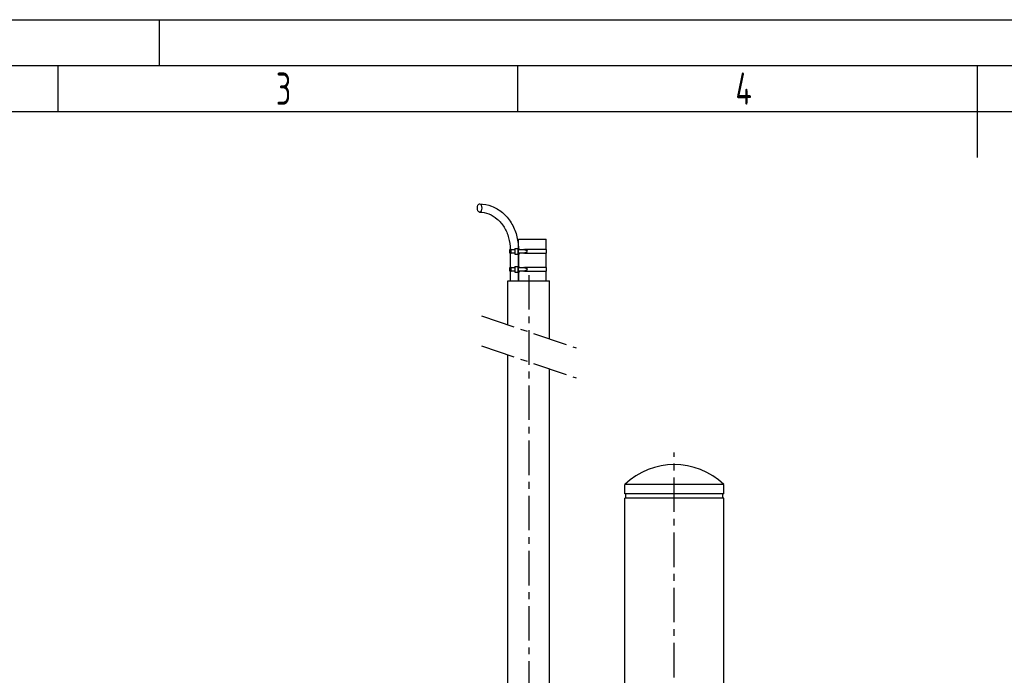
# Model space of a CAD drawing. Header units: millimetres. Extents: x -309 to 8091, y -6405 to -465.
# Tile 44 of 58: x 1888 to 4030, y -1891 to -465. Entities that reach past the tile are written whole.
import ezdxf

# ---------------------------------------------------------------- set-up
doc = ezdxf.new("R2010")
doc.units = ezdxf.units.MM
doc.header["$LTSCALE"] = 20
doc.linetypes.add('MITTE', pattern=[2, 1.25, -0.25, 0.25, -0.25])
doc.layers.get('0').update_dxf_attribs({"linetype": 'CONTINUOUS'})
for name, color, linetype in [('02-LINIE-035', 2, 'CONTINUOUS'), ('05-ACHSE', 1, 'MITTE'), ('KSB-BLATTRAND', 2, 'CONTINUOUS')]:
    doc.layers.add(name, color=color, linetype=linetype)
doc.styles.get("Standard").update_dxf_attribs({"font": 'ISOCP.SHX'})

# ---------------------------------------------------------------- blocks, each defined once
blk = doc.blocks.new('Rahmen_A3')
at = {"color": 1, "ltscale": 150}
for p, q in [((0, 297), (420, 297)), ((114, 287), (114, 292)), ((164, 287), (164, 292)), ((18, 287), (410, 287))]:
    blk.add_line(p, q, dxfattribs=at)
at = {"color": 3, "ltscale": 150}
for p, q in [((125, 297), (125, 292)), ((13, 292), (415, 292)), ((214, 282), (214, 292))]:
    blk.add_line(p, q, dxfattribs=at)
at = {"color": 1, "ltscale": 150, "width": 0.75}
for s, p in [('3', (137.6875, 287.75)), ('4', (187.6875, 287.75))]:
    blk.add_text(s, height=3.5, dxfattribs=at).set_placement(p)

msp = doc.modelspace()

# ---------------------------------------------------------------- linework, layer by layer
at = {"layer": '02-LINIE-035'}
for p, q in [((2965, -963), (2965, -975)), ((2965, -963), (2971.7, -963)), ((2971.7, -963), (2971.7, -975)), ((2971.7, -963), (2974.4, -963)), ((2972.8, -943), (3033.1, -943)), ((2972.8, -963), (2972.8, -943)), ((2974.4, -965), (2974.4, -963)), ((3033.1, -965), (3033.1, -943)), ((2957, -965), (2953.8, -965)), ((2953.8, -973), (2953.8, -965)), ((2953.8, -973), (2957, -973)), ((2954.8, -973), (2954.8, -1004.3)), ((2957, -965), (2965, -965)), ((2957, -973), (2957, -965)), ((2965, -973), (2957, -973)), ((2965, -975), (2971.7, -975)), ((2971.7, -975), (2974.4, -975)), ((2972.2, -965), (2984, -965)), ((2972.2, -965), (2972.2, -973)), ((2984, -973), (2972.2, -973)), ((2972.8, -1002.3), (2972.8, -975)), ((2972.8, -975), (2972.8, -1002.3)), ((2974.4, -973), (2974.4, -975)), ((2984, -965), (2984.7, -965)), ((2990.4, -967), (2984, -965)), ((2984, -973), (2990.4, -971)), ((2984.7, -973), (2984, -973)), ((2984.7, -965), (2991.1, -967)), ((2984.7, -965), (2986.1, -965)), ((2991.1, -971), (2984.7, -973)), ((2986.1, -973), (2984.7, -973)), ((3034.1, -965), (2986.1, -965)), ((2986.1, -965), (2986.1, -965.4)), ((2986.1, -972.6), (2986.1, -973)), ((2986.1, -973), (3034.1, -973)), ((2990.4, -967), (2991.1, -967)), ((2990.4, -971), (2991.1, -971)), ((3033.1, -1004.3), (3033.1, -973)), ((3034.1, -973), (3034.1, -965)), ((2957, -1004.3), (2953.8, -1004.3)), ((2953.8, -1012.3), (2953.8, -1004.3)), ((2957, -1004.3), (2965, -1004.3)), ((2957, -1012.3), (2957, -1004.3)), ((2965, -1002.3), (2965, -1014.3)), ((2965, -1002.3), (2971.7, -1002.3)), ((2971.7, -1002.3), (2971.7, -1014.3)), ((2971.7, -1002.3), (2974.4, -1002.3)), ((2972.2, -1004.3), (2984, -1004.3)), ((2972.2, -1004.3), (2972.2, -1012.3)), ((2974.4, -1004.3), (2974.4, -1002.3)), ((2984, -1004.3), (2984.7, -1004.3)), ((2990.4, -1006.3), (2984, -1004.3)), ((2984.7, -1004.3), (2991.1, -1006.3)), ((2984.7, -1004.3), (2986.1, -1004.3)), ((3034.1, -1004.3), (2986.1, -1004.3)), ((2986.1, -1004.3), (2986.1, -1004.7)), ((2990.4, -1006.3), (2991.1, -1006.3)), ((3034.1, -1012.3), (3034.1, -1004.3)), ((2953.8, -1012.3), (2957, -1012.3)), ((2954.8, -1012.3), (2954.8, -1033)), ((2965, -1012.3), (2957, -1012.3)), ((2965, -1014.3), (2971.7, -1014.3)), ((2971.7, -1014.3), (2974.4, -1014.3)), ((2984, -1012.3), (2972.2, -1012.3)), ((2972.8, -1033), (2972.8, -1014.3)), ((2972.8, -1014.3), (2972.8, -1033)), ((2974.4, -1012.3), (2974.4, -1014.3)), ((2984, -1012.3), (2990.4, -1010.2)), ((2984.7, -1012.3), (2984, -1012.3)), ((2991.1, -1010.2), (2984.7, -1012.3)), ((2986.1, -1012.3), (2984.7, -1012.3)), ((2986.1, -1011.8), (2986.1, -1012.3)), ((2986.1, -1012.3), (3034.1, -1012.3)), ((2990.4, -1010.2), (2991.1, -1010.2)), ((3033.1, -1033), (3033.1, -1012.3)), ((2950.1, -1033), (3040.1, -1033)), ((2950.1, -1128.9), (2950.1, -1033)), ((3040.1, -1159.4), (3040.1, -1033)), ((2950.1, -1985), (2950.1, -1194.1)), ((3040.1, -2015), (3040.1, -1224.6)), ((3419.5, -1476.3), (3204.5, -1476.3)), ((3204.5, -1496.3), (3204.5, -1476.3)), ((3419.5, -1496.3), (3419.5, -1476.3)), ((3419.5, -1496.3), (3204.5, -1496.3)), ((3206.5, -1506.3), (3206.5, -1496.3)), ((3417.5, -1506.3), (3417.5, -1496.3)), ((3419.5, -1506.3), (3204.5, -1506.3)), ((3204.5, -1963), (3204.5, -1506.3)), ((3419.5, -1963), (3419.5, -1506.3))]:
    msp.add_line(p, q, dxfattribs=at)
msp.add_arc((3312, -1588), 155, 46.0883, 133.9117, dxfattribs=at)
msp.add_ellipse((2888.3, -875), major_axis=(0, -9), ratio=0.544363, dxfattribs=at)
for centre, major_axis, start_param, end_param in [((2990.2, -969), (0, -2), 0.14109, 3.000502), ((2990.9, -969), (0, 2), 3.282683, 6.142095), ((2990.2, -1008.3), (0, -2), 0.14109, 3.000502), ((2990.9, -1008.3), (0, 2), 3.282683, 6.142095)]:
    msp.add_ellipse(centre, major_axis=major_axis, ratio=0.673022, start_param=start_param, end_param=end_param, dxfattribs=at)
for points, knots in [([(2888.3, -866), (2897.2, -866), (2906.1, -867.6), (2922.9, -874.1), (2930.9, -878.9), (2945.3, -891.1), (2951.6, -898.5), (2961.9, -915.2), (2965.9, -924.4), (2971.2, -943.4), (2972.6, -953.2), (2972.8, -963)], [0, 0, 0, 0, 0.308737, 0.308737, 0.620902, 0.620902, 0.935062, 0.935062, 1.249221, 1.249221, 1.550293, 1.550293, 1.550293, 1.550293]), ([(2888.3, -884), (2895.1, -884), (2901.9, -885.3), (2914.9, -890.3), (2921.1, -894.1), (2932.4, -903.9), (2937.5, -909.9), (2945.9, -923.7), (2949.2, -931.4), (2953.6, -947.7), (2954.8, -956.2), (2954.8, -964.9), (2954.8, -964.9), (2954.8, -965)], [0, 0, 0, 0, 0.314159, 0.314159, 0.628319, 0.628319, 0.942478, 0.942478, 1.256637, 1.256637, 1.568478, 1.568478, 1.570796, 1.570796, 1.570796, 1.570796])]:
    msp.add_open_spline(points, degree=3, knots=knots, dxfattribs=at)
at = {"layer": '05-ACHSE', "ltscale": 3}
for p, q in [((2995.1, -1020.7), (2995.1, -2062.7)), ((2892.1, -1109.2), (3098.1, -1179)), ((2892.1, -1174.5), (3098.1, -1244.3)), ((3312, -2015.8), (3312, -1406.5))]:
    msp.add_line(p, q, dxfattribs=at)

# ---------------------------------------------------------------- block references
at = {"layer": 'KSB-BLATTRAND', "xscale": 20, "yscale": 20, "zscale": 20}
msp.add_blockref('Rahmen_A3', (-308.6, -6405.3), dxfattribs=at)

doc.saveas('drawing.dxf')
